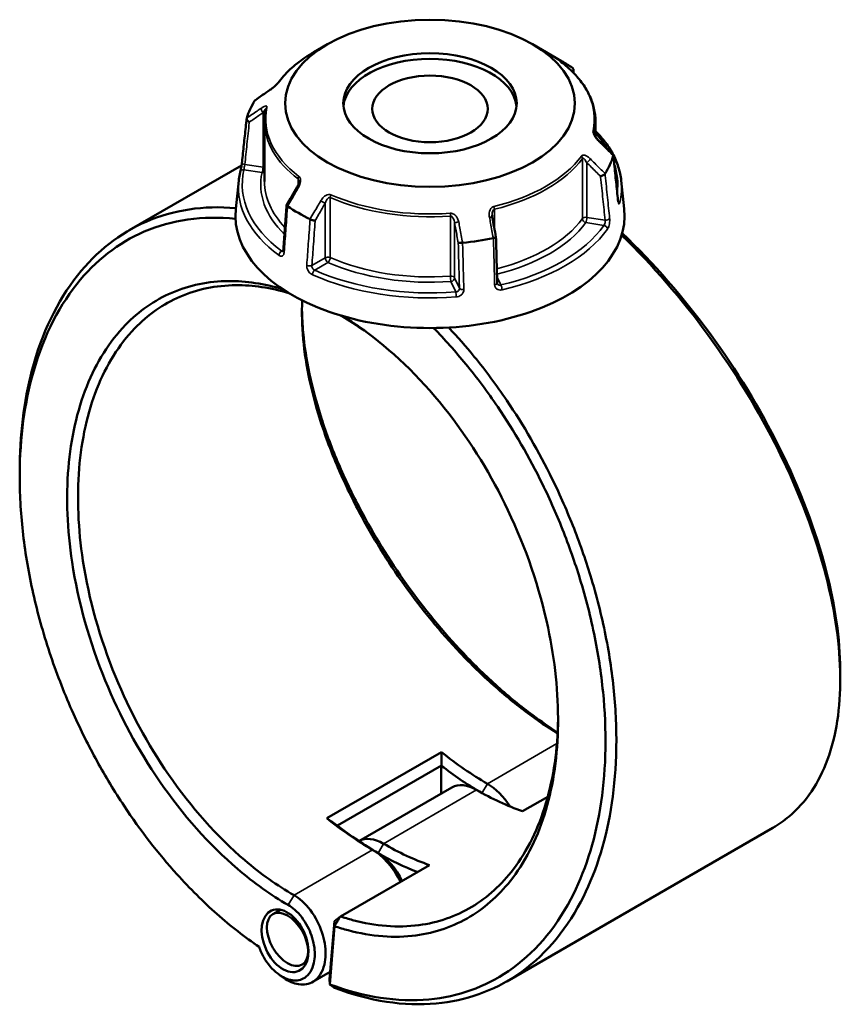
# Model space of a CAD drawing. Header units: millimetres. Extents: x 0 to 898, y 0 to 872.
# Tile 15 of 15: x 614 to 829, y 614 to 872. Entities that reach past the tile are written whole.
import ezdxf

# ---------------------------------------------------------------- set-up
doc = ezdxf.new("R2010")
doc.units = ezdxf.units.MM
doc.layers.add('Visible (ANSI)', color=7, linetype='Continuous', lineweight=50)
doc.layers.add('Visible Narrow (ANSI)', color=7, linetype='Continuous', lineweight=35)

msp = doc.modelspace()

# ---------------------------------------------------------------- linework, layer by layer
at = {"layer": 'Visible (ANSI)'}
for p, q in [((694.884, 865.834), (691.28, 863.753)), ((748.567, 865.834), (756.225, 861.413)), ((678.376, 845.598), (678.376, 829.844)), ((765.076, 845.598), (765.076, 841.643)), ((672.346, 834.046), (642.91, 817.051)), ((671.617, 830.075), (670.823, 822.684)), ((771.834, 830.075), (772.628, 822.684)), ((698.668, 794.486), (698.39, 794.68)), ((698.39, 794.68), (698.668, 794.486)), ((724.719, 680.249), (694.667, 662.899)), ((697.452, 660.972), (724.716, 676.712)), ((724.695, 669.373), (724.695, 676.677)), ((727.448, 670.962), (703.103, 656.906)), ((745.956, 664.722), (752.588, 668.551)), ((811.596, 660.408), (741.855, 620.143)), ((698.24, 637.173), (721.561, 650.637)), ((682.536, 638.912), (680.565, 637.774)), ((696.688, 635.954), (695.426, 620.729)), ((696.688, 635.954), (698.24, 637.173)), ((696.705, 634.61), (696.688, 635.954)), ((695.441, 619.358), (696.705, 634.61)), ((689.417, 625.218), (688.215, 624.524)), ((695.586, 622.66), (690.997, 620.01)), ((695.426, 620.729), (695.441, 619.358))]:
    msp.add_line(p, q, dxfattribs=at)
for centre, major_axis, ratio in [((721.726, 850.338), (-37.959, 0), 0.5773503), ((721.726, 850.338), (-22.718, 0), 0.5773503), ((721.726, 848.864), (-15.145, 0), 0.5773503), ((683.755, 630.782), (3.592, -7.896), 0.6318214), ((684.39, 631.149), (3.825, -6.625), 0.5773503)]:
    msp.add_ellipse(centre, major_axis=major_axis, ratio=ratio, dxfattribs=at)
for centre, major_axis, ratio, start_param, end_param in [((721.726, 848.864), (-22.718, 0), 0.5773503, 3.197803, 6.226975), ((721.726, 841.495), (48.789, 0), 0.5773503, 0.7000236, 0.7853982), ((11925.176, -10065.017), (-15080.935, 6278.206), 0.7812336, 5.8150612, 5.8154038), ((721.726, 841.495), (-48.789, 0), 0.5773503, 5.9360113, 6.1067605), ((-10172.332, -6703.982), (-14566.206, 6858.218), 0.7841007, 4.2840394, 4.284384), ((721.726, 841.495), (48.789, 0), 0.5773503, 5.9360113, 6.1067605), ((8889.185, -3948.191), (-8219.572, -14236.719), 0.5773842, 4.7102294, 4.7105616), ((721.726, 820.862), (51, 0), 0.5773503, 3.0796893, 6.3450887), ((721.726, 841.495), (-48.789, 0), 0.5773503, 0.7000236, 0.8707727), ((-2215.079, -2168.611), (-2467.165, 15953.448), 0.2116418, 4.8677141, 4.8680442), ((721.726, 841.495), (-48.789, 0), 0.5773503, 1.7472211, 1.9179703), ((736.752, 744.214), (-44.25, 76.643), 0.5773503, 2.1627082, 2.3561945), ((735.337, 743.397), (45.25, -78.375), 0.5773503, 5.3307126, 5.4866755), ((733.923, 659.747), (-6.475, 11.215), 0.5773503, 5.4977871, 6.2831853), ((736.752, 661.38), (-6.475, 11.215), 0.5773503, 4.7886077, 5.4977872), ((733.923, 742.581), (44.25, -76.643), 0.5773503, 5.4977872, 5.6912735), ((706.7, 726.863), (44.25, -76.643), 0.5773503, 5.3043008, 5.4977872), ((708.114, 727.679), (-45.25, 78.375), 0.5773503, 2.18912, 2.3561945), ((709.528, 645.662), (-6.475, 11.215), 0.5773503, 5.4977871, 6.2754254), ((709.528, 728.496), (-44.25, 76.643), 0.5773503, 2.3561945, 2.5496809), ((706.7, 644.029), (6.475, -11.215), 0.5773503, 1.4385191, 2.3561945), ((708.114, 644.846), (-5.475, 9.483), 0.5773503, 4.5557678, 5.4977872), ((708.114, 727.679), (45.25, -78.375), 0.5773503, 5.4977872, 5.6591646)]:
    msp.add_ellipse(centre, major_axis=major_axis, ratio=ratio, start_param=start_param, end_param=end_param, dxfattribs=at)
for points, knots in [([(691.28, 863.753), (690.49, 863.298), (689.731, 862.824), (688.274, 861.842), (687.577, 861.334), (686.251, 860.287), (685.622, 859.747), (684.435, 858.639), (683.876, 858.07), (682.835, 856.907), (682.352, 856.312), (681.908, 855.705)], [3.14159265, 3.14159265, 3.14159265, 3.14159265, 3.21871647, 3.21871647, 3.29584029, 3.29584029, 3.37296411, 3.37296411, 3.45008793, 3.45008793, 3.52721175, 3.52721175, 3.52721175, 3.52721175]), ([(756.113, 861.14), (756.061, 861.179), (756.015, 861.215), (755.938, 861.276), (755.906, 861.302), (755.86, 861.34), (755.845, 861.354), (755.843, 861.356), (755.843, 861.356), (755.843, 861.356)], [0, 0, 0, 0, 0.027602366, 0.027602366, 0.055204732, 0.055204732, 0.082807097, 0.082807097, 0.085029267, 0.085029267, 0.085029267, 0.085029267]), ([(765.076, 845.598), (765.076, 846.728), (764.948, 847.858), (764.445, 850.092), (764.068, 851.196), (763.077, 853.357), (762.462, 854.413), (761.01, 856.461), (760.173, 857.453), (758.293, 859.358), (757.249, 860.272), (756.113, 861.14)], [0.78539816, 0.78539816, 0.78539816, 0.78539816, 0.91488186, 0.91488186, 1.04436556, 1.04436556, 1.17384925, 1.17384925, 1.30333295, 1.30333295, 1.43281665, 1.43281665, 1.43281665, 1.43281665]), ([(759.078, 858.562), (759.138, 858.639), (759.188, 858.721), (759.271, 858.91), (759.297, 859.017), (759.302, 859.226), (759.282, 859.325), (759.198, 859.499), (759.137, 859.572), (759.057, 859.631)], [0.00820144, 0.00820144, 0.00820144, 0.00820144, 0.03931654, 0.03931654, 0.07811943, 0.07811943, 0.11669858, 0.11669858, 0.15374023, 0.15374023, 0.15374023, 0.15374023]), ([(681.908, 855.705), (681.89, 855.68), (681.865, 855.648), (681.797, 855.565), (681.75, 855.511), (681.63, 855.381), (681.553, 855.301), (681.364, 855.113), (681.248, 855.003), (680.972, 854.752), (680.81, 854.612), (680.488, 854.347), (680.329, 854.222), (680.042, 854.006), (679.912, 853.913), (679.789, 853.828)], [0, 0, 0, 0, 0.02448736, 0.02448736, 0.05566303, 0.05566303, 0.09536839, 0.09536839, 0.14762195, 0.14762195, 0.21670515, 0.21670515, 0.28578835, 0.28578835, 0.345416, 0.345416, 0.345416, 0.345416]), ([(678.722, 848.828), (678.676, 848.614), (678.635, 848.4), (678.561, 847.971), (678.528, 847.756), (678.473, 847.325), (678.45, 847.11), (678.413, 846.678), (678.399, 846.462), (678.38, 846.03), (678.376, 845.814), (678.376, 845.598)], [3.80317111, 3.80317111, 3.80317111, 3.80317111, 3.82793505, 3.82793505, 3.85269899, 3.85269899, 3.87746293, 3.87746293, 3.90222688, 3.90222688, 3.92699082, 3.92699082, 3.92699082, 3.92699082]), ([(672.473, 834.964), (672.553, 835.723), (672.633, 836.482), (672.793, 838.001), (672.874, 838.76), (673.034, 840.278), (673.114, 841.038), (673.274, 842.556), (673.354, 843.315), (673.515, 844.834), (673.595, 845.593), (673.675, 846.353)], [1.2046153, 1.2046153, 1.2046153, 1.2046153, 1.4892348, 1.4892348, 1.7738543, 1.7738543, 2.0584737, 2.0584737, 2.3430932, 2.3430932, 2.6277127, 2.6277127, 2.6277127, 2.6277127]), ([(674.381, 845.404), (674.379, 845.404), (674.378, 845.405), (674.262, 845.469), (674.154, 845.545), (673.963, 845.713), (673.882, 845.804), (673.755, 845.992), (673.71, 846.087), (673.667, 846.267), (673.667, 846.35), (673.689, 846.424)], [-0.153857, -0.153857, -0.153857, -0.153857, -0.15338182, -0.15338182, -0.11415687, -0.11415687, -0.07544477, -0.07544477, -0.03695534, -0.03695534, 0, 0, 0, 0]), ([(765.924, 840.584), (765.798, 840.709), (765.675, 840.843), (765.439, 841.123), (765.327, 841.268), (765.122, 841.564), (765.029, 841.714), (764.915, 841.926), (764.882, 841.992), (764.832, 842.104), (764.813, 842.15), (764.772, 842.26), (764.755, 842.319), (764.74, 842.388), (764.737, 842.408), (764.736, 842.421), (764.736, 842.423), (764.736, 842.423)], [0, 0, 0, 0, 0.06411837, 0.06411837, 0.12823675, 0.12823675, 0.19235512, 0.19235512, 0.22276405, 0.22276405, 0.24628627, 0.24628627, 0.28310596, 0.28310596, 0.30675646, 0.30675646, 0.31680187, 0.31680187, 0.31680187, 0.31680187]), ([(765.076, 843.096), (765.931, 842.239), (766.713, 841.354), (768.255, 839.369), (768.982, 838.259), (770.205, 835.988), (770.702, 834.827), (771.452, 832.471), (771.705, 831.276), (771.834, 830.075)], [4.97524504, 4.97524504, 4.97524504, 4.97524504, 5.07635569, 5.07635569, 5.19619839, 5.19619839, 5.31604109, 5.31604109, 5.43588379, 5.43588379, 5.43588379, 5.43588379]), ([(769.722, 836.799), (769.739, 836.782), (769.753, 836.761), (769.784, 836.69), (769.784, 836.631), (769.762, 836.565)], [-0.05369142, -0.05369142, -0.05369142, -0.05369142, -0.036955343, -0.036955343, 0, 0, 0, 0]), ([(770.979, 824.93), (770.899, 825.714), (770.819, 826.497), (770.658, 828.064), (770.578, 828.848), (770.418, 830.414), (770.338, 831.198), (770.178, 832.765), (770.098, 833.548), (769.937, 835.115), (769.857, 835.899), (769.777, 836.682)], [1.2046153, 1.2046153, 1.2046153, 1.2046153, 1.489011, 1.489011, 1.7734066, 1.7734066, 2.0578023, 2.0578023, 2.3421979, 2.3421979, 2.6265936, 2.6265936, 2.6265936, 2.6265936]), ([(672.009, 832.338), (672.032, 832.435), (672.06, 832.556), (672.122, 832.844), (672.157, 833.014), (672.228, 833.378), (672.264, 833.572), (672.332, 833.96), (672.364, 834.154), (672.419, 834.522), (672.442, 834.696), (672.465, 834.89), (672.469, 834.927), (672.473, 834.964)], [0, 0, 0, 0, 0.05596137, 0.05596137, 0.11691794, 0.11691794, 0.17857848, 0.17857848, 0.2397459, 0.2397459, 0.2998994, 0.2998994, 0.31481354, 0.31481354, 0.31481354, 0.31481354]), ([(671.617, 830.075), (671.633, 830.226), (671.651, 830.378), (671.692, 830.681), (671.714, 830.832), (671.762, 831.134), (671.788, 831.285), (671.845, 831.587), (671.875, 831.737), (671.939, 832.038), (671.973, 832.188), (672.009, 832.338)], [2.418097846, 2.418097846, 2.418097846, 2.418097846, 2.433220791, 2.433220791, 2.448343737, 2.448343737, 2.463466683, 2.463466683, 2.478589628, 2.478589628, 2.493712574, 2.493712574, 2.493712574, 2.493712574]), ([(767.595, 831.897), (767.554, 831.826), (767.492, 831.752), (767.333, 831.603), (767.236, 831.53), (767.022, 831.395), (766.907, 831.335), (766.67, 831.233), (766.55, 831.192), (766.433, 831.164), (766.432, 831.164), (766.431, 831.164)], [-0.15374042, -0.15374042, -0.15374042, -0.15374042, -0.11669868, -0.11669868, -0.07811926, -0.07811926, -0.03931665, -0.03931665, 0, 0, 0.00047629, 0.00047629, 0.00047629, 0.00047629]), ([(687.35, 829.81), (687.35, 829.736), (687.344, 829.653), (687.318, 829.475), (687.299, 829.38), (687.248, 829.186), (687.217, 829.087), (687.143, 828.888), (687.1, 828.787), (687.006, 828.589), (686.955, 828.491), (686.899, 828.394)], [0.13801183, 0.13801183, 0.13801183, 0.13801183, 0.17949263, 0.17949263, 0.22097343, 0.22097343, 0.26245423, 0.26245423, 0.30393503, 0.30393503, 0.34541583, 0.34541583, 0.34541583, 0.34541583]), ([(684.152, 823.632), (684.093, 822.833), (684.035, 822.033), (683.919, 820.435), (683.861, 819.635), (683.744, 818.037), (683.686, 817.237), (683.569, 815.639), (683.511, 814.839), (683.395, 813.241), (683.337, 812.442), (683.278, 811.642)], [0.6580505, 0.6580505, 0.6580505, 0.6580505, 0.9404674, 0.9404674, 1.2228844, 1.2228844, 1.5053014, 1.5053014, 1.7877184, 1.7877184, 2.0701353, 2.0701353, 2.0701353, 2.0701353]), ([(684.394, 823.359), (684.314, 823.409), (684.253, 823.458), (684.169, 823.552), (684.149, 823.596), (684.153, 823.645), (684.156, 823.657), (684.163, 823.668)], [-0.15374023, -0.15374023, -0.15374023, -0.15374023, -0.116698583, -0.116698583, -0.078119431, -0.078119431, -0.064730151, -0.064730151, -0.064730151, -0.064730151]), ([(771.054, 824.498), (771.054, 824.498), (771.052, 824.503), (771.044, 824.529), (771.036, 824.558), (771.018, 824.645), (771.006, 824.709), (770.99, 824.829), (770.984, 824.878), (770.979, 824.93)], [0.20812264, 0.20812264, 0.20812264, 0.20812264, 0.22489111, 0.22489111, 0.25432414, 0.25432414, 0.2919232, 0.2919232, 0.31481354, 0.31481354, 0.31481354, 0.31481354]), ([(670.841, 822.845), (662.457, 823.597), (654.478, 822.397), (640.454, 816.287), (634.355, 811.51), (624.029, 798.468), (619.965, 789.983), (615.292, 772.179), (614.212, 763.251), (614.212, 753.836)], [0.3786309, 0.3786309, 0.3786309, 0.3786309, 0.712874, 0.712874, 1.036181, 1.036181, 1.3820516, 1.3820516, 1.669276, 1.669276, 1.669276, 1.669276]), ([(738.038, 820.453), (738.031, 820.489), (738.025, 820.525), (738.014, 820.596), (738.01, 820.631), (738.002, 820.702), (737.998, 820.738), (737.993, 820.808), (737.991, 820.843), (737.988, 820.913), (737.987, 820.948), (737.987, 820.982)], [0, 0, 0, 0, 0.014604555, 0.014604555, 0.02920911, 0.02920911, 0.043813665, 0.043813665, 0.05841822, 0.05841822, 0.073022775, 0.073022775, 0.073022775, 0.073022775]), ([(676.922, 629.174), (673.184, 631.734), (669.498, 634.621), (662.312, 640.985), (658.811, 644.462), (650.501, 653.667), (645.844, 659.692), (639.069, 669.911), (636.695, 673.838), (632.257, 681.91), (630.192, 686.055), (626.073, 695.241), (624.084, 700.311), (620.626, 710.545), (619.158, 715.709), (616.775, 726.013), (615.861, 731.154), (614.607, 741.295), (614.267, 746.295), (614.218, 751.169), (614.121, 760.917), (615.196, 770.154), (619.915, 788.001), (623.918, 796.313), (634.071, 809.079), (640.062, 813.749), (654.073, 819.822), (662.206, 820.961), (670.745, 820.049)], [-3.057758, -3.057758, -3.057758, -3.057758, -2.9091478, -2.9091478, -2.7605376, -2.7605376, -2.5427232, -2.5427232, -2.4145971, -2.4145971, -2.286471, -2.286471, -2.1357345, -2.1357345, -1.9849979, -1.9849979, -1.8342613, -1.8342613, -1.6835247, -1.6835247, -1.6835247, -1.3820516, -1.3820516, -1.036181, -1.036181, -0.712874, -0.712874, -0.3667941, -0.3667941, -0.3667941, -0.3667941]), ([(691.639, 819.593), (691.638, 819.593), (691.637, 819.593), (691.552, 819.59), (691.452, 819.597), (691.232, 819.628), (691.113, 819.652), (690.869, 819.716), (690.746, 819.755), (690.514, 819.844), (690.407, 819.891), (690.313, 819.941)], [-0.153857, -0.153857, -0.153857, -0.153857, -0.15338163, -0.15338163, -0.11415679, -0.11415679, -0.07544441, -0.07544441, -0.03695525, -0.03695525, 0, 0, 0, 0]), ([(771.946, 815.735), (780.007, 807.947), (787.705, 799.071), (801.651, 779.947), (807.883, 769.694), (818.525, 748.225), (822.772, 736.997), (827.915, 716.97), (829.172, 708.046), (829.236, 699.926), (829.268, 695.866), (829.004, 692.006), (827.889, 684.772), (827.039, 681.399), (824.77, 675.215), (823.353, 672.405), (819.984, 667.41), (818.032, 665.226), (814.509, 662.265), (813.094, 661.273), (811.596, 660.408)], [-2.7717693, -2.7717693, -2.7717693, -2.7717693, -2.4512661, -2.4512661, -2.1279702, -2.1279702, -1.7821273, -1.7821273, -1.4806404, -1.4806404, -1.4806404, -1.329897, -1.329897, -1.1791536, -1.1791536, -1.0284101, -1.0284101, -0.8776667, -0.8776667, -0.7866887, -0.7866887, -0.7866887, -0.7866887]), ([(829.239, 701.046), (829.239, 701.311), (829.238, 701.578), (829.235, 701.845), (829.158, 709.829), (827.909, 718.599), (822.832, 738.267), (818.65, 749.287), (808.188, 770.344), (802.068, 780.395), (788.143, 799.463), (780.302, 808.439), (772.098, 816.257)], [1.4705573, 1.4705573, 1.4705573, 1.4705573, 1.4806404, 1.4806404, 1.4806404, 1.7821273, 1.7821273, 2.1279702, 2.1279702, 2.4512661, 2.4512661, 2.7830047, 2.7830047, 2.7830047, 2.7830047]), ([(730.264, 813.761), (730.143, 813.744), (730.02, 813.732), (729.777, 813.717), (729.66, 813.715), (729.451, 813.721), (729.361, 813.729), (729.217, 813.754), (729.164, 813.772), (729.132, 813.793), (729.132, 813.793), (729.132, 813.793)], [-0.15374042, -0.15374042, -0.15374042, -0.15374042, -0.11669868, -0.11669868, -0.07811926, -0.07811926, -0.03931666, -0.03931666, 0, 0, 0.00047629, 0.00047629, 0.00047629, 0.00047629]), ([(739.015, 815.278), (739.017, 815.267), (739.015, 815.256), (738.994, 815.219), (738.957, 815.191), (738.84, 815.135), (738.761, 815.107), (738.572, 815.055), (738.465, 815.032), (738.349, 815.012)], [-0.13095781, -0.13095781, -0.13095781, -0.13095781, -0.11415687, -0.11415687, -0.07544477, -0.07544477, -0.03695534, -0.03695534, 0, 0, 0, 0]), ([(739.332, 803.233), (739.311, 804.036), (739.29, 804.838), (739.248, 806.443), (739.227, 807.246), (739.184, 808.851), (739.163, 809.653), (739.121, 811.259), (739.1, 812.061), (739.058, 813.666), (739.037, 814.469), (739.016, 815.271)], [1.2046153, 1.2046153, 1.2046153, 1.2046153, 1.4838718, 1.4838718, 1.7631283, 1.7631283, 2.0423848, 2.0423848, 2.3216413, 2.3216413, 2.6008978, 2.6008978, 2.6008978, 2.6008978]), ([(683.278, 811.642), (683.275, 811.594), (683.269, 811.553), (683.255, 811.487), (683.247, 811.461), (683.235, 811.429), (683.23, 811.422), (683.23, 811.422)], [0, 0, 0, 0, 0.031458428, 0.031458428, 0.062916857, 0.062916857, 0.093079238, 0.093079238, 0.093079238, 0.093079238]), ([(683.138, 801.609), (678.305, 803.043), (673.539, 803.754), (666.322, 803.703), (663.743, 803.438), (658.757, 802.419), (656.349, 801.665), (649.548, 798.735), (645.456, 795.884), (639.813, 790.056), (637.91, 787.614), (634.518, 782.223), (633.031, 779.272), (630.504, 772.928), (629.465, 769.535), (627.861, 762.383), (627.295, 758.624), (626.971, 754.725), (626.325, 746.927), (626.656, 738.566), (629.506, 719.714), (632.465, 709.14), (640.447, 689.691), (645.269, 680.751), (656.921, 663.796), (663.893, 655.949), (675.601, 645.941), (680.043, 642.773), (684.534, 640.181)], [-2.9194694, -2.9194694, -2.9194694, -2.9194694, -2.6923512, -2.6923512, -2.5612274, -2.5612274, -2.4301035, -2.4301035, -2.1738189, -2.1738189, -2.0230633, -2.0230633, -1.8723076, -1.8723076, -1.721552, -1.721552, -1.5707963, -1.5707963, -1.5707963, -1.269285, -1.269285, -0.9058855, -0.9058855, -0.5735244, -0.5735244, -0.2104855, -0.2104855, 0, 0, 0, 0]), ([(739.37, 803.057), (739.366, 803.066), (739.362, 803.075), (739.355, 803.095), (739.351, 803.106), (739.345, 803.128), (739.343, 803.14), (739.338, 803.164), (739.336, 803.177), (739.333, 803.204), (739.332, 803.218), (739.332, 803.233)], [0.24445822, 0.24445822, 0.24445822, 0.24445822, 0.258529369, 0.258529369, 0.272600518, 0.272600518, 0.286671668, 0.286671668, 0.300742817, 0.300742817, 0.314813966, 0.314813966, 0.314813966, 0.314813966]), ([(686.09, 642.704), (681.709, 645.233), (677.375, 648.322), (665.951, 658.081), (659.145, 665.731), (647.764, 682.268), (643.049, 690.99), (635.233, 709.978), (632.327, 720.308), (629.513, 738.741), (629.175, 746.922), (629.793, 754.557), (630.102, 758.375), (630.648, 762.057), (632.205, 769.065), (633.214, 772.392), (635.674, 778.613), (637.124, 781.508), (640.433, 786.8), (642.292, 789.197), (647.804, 794.922), (651.805, 797.726), (658.46, 800.611), (660.816, 801.354), (665.698, 802.361), (668.223, 802.625), (675.316, 802.684), (680.012, 801.985), (684.775, 800.567)], [0, 0, 0, 0, 0.2104855, 0.2104855, 0.5735244, 0.5735244, 0.9058855, 0.9058855, 1.269285, 1.269285, 1.5707963, 1.5707963, 1.5707963, 1.721552, 1.721552, 1.8723076, 1.8723076, 2.0230633, 2.0230633, 2.1738189, 2.1738189, 2.4301035, 2.4301035, 2.5612274, 2.5612274, 2.6923512, 2.6923512, 2.9207237, 2.9207237, 2.9207237, 2.9207237]), ([(688.26, 798.643), (688.088, 795.417), (688.168, 792.007), (688.501, 788.452), (688.824, 784.999), (689.384, 781.411), (690.967, 774.043), (691.989, 770.264), (694.472, 762.602), (695.932, 758.718), (699.258, 750.935), (701.123, 747.035), (706.647, 736.602), (710.65, 730.137), (719.547, 717.691), (724.459, 711.726), (732.463, 703.292), (735.383, 700.455), (741.312, 695.161), (744.32, 692.704), (749.941, 688.535), (752.55, 686.767), (755.148, 685.171)], [-1.7260123, -1.7260123, -1.7260123, -1.7260123, -1.5707963, -1.5707963, -1.5707963, -1.4200407, -1.4200407, -1.269285, -1.269285, -1.1185294, -1.1185294, -0.9677737, -0.9677737, -0.7114891, -0.7114891, -0.4492414, -0.4492414, -0.3045614, -0.3045614, -0.1598815, -0.1598815, -0.0353984, -0.0353984, -0.0353984, -0.0353984]), ([(755.16, 685.409), (752.99, 686.794), (750.815, 688.294), (745.55, 692.202), (742.467, 694.722), (736.392, 700.152), (733.4, 703.062), (725.202, 711.711), (720.173, 717.827), (711.07, 730.584), (706.978, 737.208), (701.335, 747.892), (699.432, 751.885), (696.04, 759.851), (694.552, 763.824), (692.026, 771.66), (690.987, 775.523), (689.382, 783.053), (688.816, 786.719), (688.493, 790.245), (688.308, 792.269), (688.203, 794.247), (688.178, 796.172)], [0.0585642, 0.0585642, 0.0585642, 0.0585642, 0.1598815, 0.1598815, 0.3045614, 0.3045614, 0.4492414, 0.4492414, 0.7114891, 0.7114891, 0.9677737, 0.9677737, 1.1185294, 1.1185294, 1.269285, 1.269285, 1.4200407, 1.4200407, 1.5707963, 1.5707963, 1.5707963, 1.6573645, 1.6573645, 1.6573645, 1.6573645]), ([(696.705, 634.61), (697.901, 634.205), (699.094, 633.844), (703.351, 632.709), (706.388, 632.184), (712.332, 631.736), (715.24, 631.811), (723.154, 632.866), (727.941, 634.532), (736.465, 639.665), (740.222, 643.089), (745.273, 649.758), (746.944, 652.495), (749.853, 658.442), (751.089, 661.652), (753.098, 668.472), (753.87, 672.081), (754.934, 679.618), (755.226, 683.546), (755.273, 687.588), (755.368, 695.672), (754.482, 704.216), (750.453, 723.228), (746.878, 733.728), (737.852, 752.732), (732.591, 761.327), (720.192, 777.327), (712.928, 784.541), (703.168, 791.758), (700.968, 793.235), (698.754, 794.573)], [-2.9520828, -2.9520828, -2.9520828, -2.9520828, -2.8960876, -2.8960876, -2.7514101, -2.7514101, -2.6067325, -2.6067325, -2.3444335, -2.3444335, -2.0882164, -2.0882164, -1.9375005, -1.9375005, -1.7867846, -1.7867846, -1.6360687, -1.6360687, -1.4853528, -1.4853528, -1.4853528, -1.183921, -1.183921, -0.820549, -0.820549, -0.4882732, -0.4882732, -0.1252877, -0.1252877, -0.021248, -0.021248, -0.021248, -0.021248]), ([(722.673, 791.422), (725.578, 788.454), (728.401, 785.295), (734.029, 778.41), (736.82, 774.66), (743.785, 764.374), (747.719, 757.576), (753.208, 746.365), (755.076, 742.123), (758.451, 733.53), (759.959, 729.178), (762.82, 719.664), (764.1, 714.495), (766.098, 704.22), (766.815, 699.114), (767.671, 689.083), (767.809, 684.157), (767.504, 674.597), (767.061, 669.963), (766.331, 665.527), (764.871, 656.655), (762.262, 648.582), (754.436, 633.733), (748.889, 627.333), (736.142, 618.648), (729.073, 616.126), (713.239, 614.639), (704.387, 615.982), (695.441, 619.358)], [-2.8158601, -2.8158601, -2.8158601, -2.8158601, -2.6911519, -2.6911519, -2.5577023, -2.5577023, -2.339878, -2.339878, -2.2117461, -2.2117461, -2.0836142, -2.0836142, -1.9328707, -1.9328707, -1.7821273, -1.7821273, -1.6313839, -1.6313839, -1.4806404, -1.4806404, -1.4806404, -1.1791536, -1.1791536, -0.8329778, -0.8329778, -0.5088597, -0.5088597, -0.1585481, -0.1585481, -0.1585481, -0.1585481]), ([(696.697, 618.452), (705.869, 614.955), (714.949, 613.554), (731.125, 615.052), (738.321, 617.605), (751.305, 626.411), (756.96, 632.906), (764.951, 647.989), (767.621, 656.195), (769.121, 665.219), (769.871, 669.73), (770.33, 674.445), (770.655, 684.175), (770.521, 689.189), (769.663, 699.404), (768.939, 704.604), (766.916, 715.072), (765.617, 720.34), (762.71, 730.038), (761.178, 734.476), (757.744, 743.239), (755.843, 747.566), (750.254, 759.003), (746.246, 765.94), (739.146, 776.438), (736.301, 780.266), (731.162, 786.559), (728.924, 789.115), (726.632, 791.554)], [0.1557141, 0.1557141, 0.1557141, 0.1557141, 0.5088597, 0.5088597, 0.8329778, 0.8329778, 1.1791536, 1.1791536, 1.4806404, 1.4806404, 1.4806404, 1.6313839, 1.6313839, 1.7821273, 1.7821273, 1.9328707, 1.9328707, 2.0836142, 2.0836142, 2.2117461, 2.2117461, 2.339878, 2.339878, 2.5577023, 2.5577023, 2.6911519, 2.6911519, 2.7888475, 2.7888475, 2.7888475, 2.7888475]), ([(755.277, 689.512), (755.276, 689.308), (755.274, 689.104), (755.271, 688.9), (755.217, 684.949), (754.925, 681.112), (753.871, 673.75), (753.108, 670.225), (751.131, 663.57), (749.916, 660.438), (747.061, 654.639), (745.422, 651.971), (740.473, 645.473), (736.795, 642.141), (728.461, 637.151), (723.783, 635.534), (716.054, 634.518), (713.215, 634.448), (707.412, 634.892), (704.449, 635.407), (700.386, 636.493), (699.314, 636.815), (698.24, 637.173)], [1.477585, 1.477585, 1.477585, 1.477585, 1.4853528, 1.4853528, 1.4853528, 1.6360687, 1.6360687, 1.7867846, 1.7867846, 1.9375005, 1.9375005, 2.0882164, 2.0882164, 2.3444335, 2.3444335, 2.6067325, 2.6067325, 2.7514101, 2.7514101, 2.8960876, 2.8960876, 2.9476687, 2.9476687, 2.9476687, 2.9476687]), ([(684.534, 640.181), (685.128, 639.838), (685.715, 639.411), (687.575, 637.77), (688.748, 636.243), (690.455, 632.987), (691.037, 631.294), (691.615, 627.983), (691.606, 626.367), (691.108, 624.112), (690.801, 623.333), (690.394, 622.678), (689.986, 622.022), (689.478, 621.491), (687.953, 620.491), (686.813, 620.258), (684.362, 620.609), (683.048, 621.211), (680.44, 623.233), (679.168, 624.735), (677.685, 627.322), (677.26, 628.238), (676.922, 629.174)], [0, 0, 0, 0, 0.2304142, 0.2304142, 0.7585337, 0.7585337, 1.2366661, 1.2366661, 1.7181778, 1.7181778, 2.0191226, 2.0191226, 2.0191226, 2.3200674, 2.3200674, 2.8015791, 2.8015791, 3.2936987, 3.2936987, 3.8407027, 3.8407027, 4.113669, 4.113669, 4.113669, 4.113669]), ([(683.339, 621.077), (684.646, 620.155), (686.011, 619.568), (688.726, 619.162), (690.063, 619.416), (691.866, 620.553), (692.471, 621.162), (692.961, 621.918), (693.45, 622.674), (693.824, 623.576), (694.447, 626.205), (694.482, 628.103), (693.837, 632.026), (693.161, 634.046), (691.145, 637.953), (689.742, 639.797), (687.51, 641.777), (686.804, 642.291), (686.09, 642.704)], [-3.2431821, -3.2431821, -3.2431821, -3.2431821, -2.8015791, -2.8015791, -2.3200674, -2.3200674, -2.0191226, -2.0191226, -2.0191226, -1.7181778, -1.7181778, -1.2366661, -1.2366661, -0.7585337, -0.7585337, -0.2304142, -0.2304142, 0, 0, 0, 0]), ([(696.705, 634.61), (696.961, 635.037), (697.217, 635.464), (697.728, 636.318), (697.984, 636.746), (698.24, 637.173)], [-0.29899951, -0.29899951, -0.29899951, -0.29899951, -0.14951534, -0.14951534, 0, 0, 0, 0]), ([(696.697, 618.452), (696.488, 618.603), (696.279, 618.754), (695.86, 619.056), (695.651, 619.207), (695.441, 619.358)], [-0.27027253, -0.27027253, -0.27027253, -0.27027253, -0.13514386, -0.13514386, 0, 0, 0, 0])]:
    msp.add_open_spline(points, degree=3, knots=knots, dxfattribs=at)
for points in [[(759.057, 859.631), (759.052, 859.635), (759.046, 859.638), (759.041, 859.642)], [(759.298, 859.196), (759.322, 858.885), (759.347, 858.574), (759.372, 858.264)], [(675.856, 851.092), (675.853, 851.088), (675.85, 851.084), (675.847, 851.079)], [(675.856, 851.092), (675.882, 851.132), (675.917, 851.167), (675.958, 851.195)], [(673.694, 846.439), (673.692, 846.434), (673.691, 846.429), (673.689, 846.424)], [(769.757, 836.551), (769.759, 836.556), (769.76, 836.561), (769.762, 836.565)], [(767.595, 831.897), (767.598, 831.902), (767.601, 831.906), (767.604, 831.911)], [(684.394, 823.359), (684.399, 823.355), (684.405, 823.352), (684.41, 823.348)], [(690.294, 819.951), (690.3, 819.948), (690.307, 819.945), (690.313, 819.941)], [(730.264, 813.761), (730.272, 813.762), (730.28, 813.763), (730.289, 813.764)], [(738.326, 815.007), (738.334, 815.009), (738.342, 815.01), (738.349, 815.012)], [(698.263, 794.718), (698.398, 794.641), (698.533, 794.564), (698.668, 794.486)], [(698.668, 794.486), (700.567, 793.389), (702.458, 792.188), (704.332, 790.887)], [(614.212, 752.396), (614.212, 752.876), (614.212, 753.356), (614.212, 753.836)], [(829.239, 701.046), (829.239, 700.454), (829.239, 699.862), (829.239, 699.269)], [(724.719, 680.249), (724.725, 679.069), (724.724, 677.89), (724.716, 676.712)], [(694.667, 662.899), (695.592, 662.249), (696.521, 661.607), (697.452, 660.972)], [(676.824, 629.23), (676.447, 629.496), (676.069, 629.763), (675.691, 630.03)], [(676.824, 629.23), (676.859, 629.205), (676.893, 629.181), (676.928, 629.156)], [(683.339, 621.077), (682.962, 621.344), (682.584, 621.611), (682.206, 621.877)]]:
    msp.add_open_spline(points, degree=3, dxfattribs=at)
for points, weights in [([(724.716, 676.712), (724.705, 676.695), (724.695, 676.677)], [1.07908824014, 1.079092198, 1.07909612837]), ([(697.472, 660.96), (697.462, 660.966), (697.452, 660.972)], [1.07909612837, 1.079092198, 1.07908824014])]:
    msp.add_rational_spline(points, weights, degree=2, dxfattribs=at)
at = {"layer": 'Visible Narrow (ANSI)'}
for p, q in [((677.974, 847.873), (677.974, 833.564)), ((764.744, 842.372), (764.744, 842.507)), ((677.974, 833.564), (673.208, 834.301)), ((761.657, 835.857), (761.657, 820.102)), ((762.837, 820.435), (762.837, 834.745)), ((672.981, 832.922), (677.715, 832.189)), ((687.148, 830.503), (687.148, 828.904)), ((694.27, 824.137), (694.27, 809.828)), ((695.58, 809.88), (695.58, 825.634)), ((738.598, 817.487), (738.598, 822.543)), ((727.079, 820.761), (727.079, 805.007)), ((728.169, 804.584), (728.169, 818.893)), ((762.578, 819.061), (767.312, 818.329)), ((767.603, 819.698), (762.837, 820.435)), ((683.291, 811.818), (682.885, 811.583)), ((694.27, 809.828), (690.781, 807.814)), ((691.511, 806.602), (694.977, 808.603)), ((727.203, 803.618), (728.471, 800.885)), ((729.446, 801.832), (728.169, 804.584)), ((740.256, 802.708), (739.291, 804.786)), ((754.965, 682.469), (736.752, 671.954)), ((735.345, 669.518), (736.752, 671.954)), ((709.528, 656.236), (733.923, 670.321)), ((708.114, 653.787), (709.528, 656.236)), ((706.7, 654.603), (686.09, 642.704)), ((708.114, 653.787), (706.7, 654.603)), ((684.534, 640.181), (686.09, 642.704))]:
    msp.add_line(p, q, dxfattribs=at)
for centre, major_axis, ratio, start_param, end_param in [((721.726, 846.175), (43.057, 0), 0.5773503, 2.3561945, 2.7418136), ((755.506, 860.345), (0.607, 0.795), 0.6512731, 0, 0.0791919), ((721.726, 846.175), (43.057, 0), 0.5773503, 6.1593656, 6.9306038), ((755.687, 860.413), (0.497, 0.868), 0.8164947, 5.5909163, 6.2143603), ((682.715, 855.114), (-0.807, 0.591), 0.7521134, 6.0009627, 6.2831853), ((680.355, 853.004), (-0.566, 0.824), 0.557115, 0, 0.2527202), ((678.233, 848.431), (-0.566, 0.824), 0.557115, 0.3842372, 1.889275), ((721.726, 846.175), (-43.057, 0), 0.5773503, 6.1593656, 6.9306038), ((679.7, 848.618), (-0.978, 0.211), 0.8102456, 5.6707033, 6.2831853), ((721.726, 845.598), (-43.35, 0), 0.5773503, 0, 0.6474185), ((721.726, 845.598), (43.35, 0), 0.5773503, 6.1593656, 6.2831853), ((763.751, 842.578), (0.978, -0.211), 0.8102456, 0.1729162, 0.9583143), ((721.726, 829.027), (49.209, 0), 0.5773503, 0.3303312, 0.4929508), ((765.218, 839.875), (0.706, 0.708), 0.2576092, 5.732991, 6.2831853), ((721.726, 846.175), (-43.057, 0), 0.5773503, 1.9705754, 2.7418136), ((760.736, 836.081), (-0.807, 0.591), 0.7521134, 3.6447682, 4.4301663), ((673.467, 834.859), (-0.994, 0.105), 0.5936203, 0, 1.3706163), ((721.726, 845.598), (43.35, 0), 0.5773503, 5.112168, 5.8834062), ((763.096, 835.302), (-0.706, -0.708), 0.2576092, 0.9548435, 2.4598813), ((721.726, 829.027), (49.209, 0), 0.5773503, 6.2054058, 6.4788735), ((721.726, 829.027), (-49.209, 0), 0.5773503, 6.1456672, 6.9443022), ((672.981, 832.105), (-0.972, 0.233), 0.8087883, 4.9038811, 6.2831853), ((721.726, 829.027), (-44.35, 0), 0.5773503, 6.1593656, 6.8190563), ((677.715, 833.006), (-0.153, -0.988), 0.2113249, 0.6319143, 2.2027106), ((677.715, 833.006), (0.978, -0.211), 0.8102456, 4.8853051, 5.6135457), ((677.715, 833.006), (-1, 0), 0.5773503, 3.990955, 4.4505896), ((721.726, 828.282), (-50.205, 0), 0.5773503, 6.221282, 6.9443022), ((721.726, 829.844), (-43.35, 0), 0.5773503, 0, 0.5021301), ((687.945, 830.851), (0.607, 0.795), 0.6512731, 1.6499882, 2.4353864), ((721.726, 828.282), (50.205, 0), 0.5773503, 6.1456672, 6.3450887), ((687.764, 827.893), (-0.865, 0.501), 0.0017704, 5.3936283, 6.2831853), ((696.183, 826.095), (-0.4, -0.916), 0.492453, 4.6522942, 5.4376924), ((721.726, 846.175), (-43.057, 0), 0.5773503, 0.9233778, 1.694616), ((693.563, 824.546), (-0.865, 0.501), 0.0017704, 3.7570734, 5.2621112), ((721.726, 845.598), (43.35, 0), 0.5773503, 4.0649705, 4.8362087), ((769.984, 824.829), (0.995, 0.102), 0.5566555, 6.0469779, 6.2831853), ((770.47, 824.316), (0.972, -0.233), 0.8087883, 0.2787585, 1.2285119), ((726.956, 821.334), (-0.072, 0.997), 0.1008402, 4.0932818, 4.8786799), ((738.209, 823.075), (0.237, -0.972), 0.3177926, 0.9161026, 1.7015008), ((729.135, 819.043), (-0.983, -0.186), 0.1515234, 4.562691, 6.0677288), ((737.055, 820.268), (0.983, 0.186), 0.1515234, 0, 1.2895813), ((721.726, 829.844), (-43.35, 0), 0.5773503, 1.9865673, 2.7418136), ((721.726, 829.027), (44.35, 0), 0.5773503, 5.1191525, 5.8834062), ((721.726, 829.027), (49.209, 0), 0.5773503, 5.0984697, 5.8971046), ((762.578, 819.878), (-1, 0), 0.5773503, 4.4505896, 5.8834062), ((762.578, 819.878), (0.807, -0.591), 0.7521134, 3.6447682, 5.2155645), ((762.578, 819.878), (0.153, 0.988), 0.2113249, 3.773507, 5.3443033), ((767.312, 817.512), (-0.818, 0.576), 0.7563959, 3.7181962, 5.2017261), ((767.862, 820.256), (0.995, 0.102), 0.5566555, 4.3927873, 5.8801894), ((721.726, 828.282), (50.205, 0), 0.5773503, 5.0984697, 5.8971046), ((682.885, 810.766), (0.596, 0.803), 0.6444664, 0.8557592, 2.339289), ((684.276, 811.57), (-0.997, 0.073), 0.524643, 0, 0.7421181), ((694.977, 809.42), (-1, 0), 0.5773503, 4.0649705, 5.4977871), ((694.977, 809.42), (0.5, -0.866), 0.5773503, 3.9269908, 5.4977871), ((694.977, 809.42), (0.4, 0.916), 0.492453, 3.866896, 5.4376924), ((721.726, 829.027), (44.35, 0), 0.5773503, 4.0649705, 4.8362087), ((721.726, 829.844), (-43.35, 0), 0.5773503, 0.9233778, 1.694616), ((690.074, 808.222), (0.997, -0.073), 0.524643, 4.0504992, 5.5379013), ((691.511, 805.786), (-0.41, -0.912), 0.5013279, 3.8721145, 5.3556444), ((721.726, 828.282), (50.205, 0), 0.5773503, 4.0512721, 4.8499071), ((721.726, 829.027), (-49.209, 0), 0.5773503, 0.9096795, 1.7083144), ((727.203, 804.434), (1, 0), 0.5773503, 0.2617994, 1.694616), ((727.203, 804.434), (0.072, -0.997), 0.1008402, 4.0932818, 5.6640781), ((727.203, 804.434), (0.907, 0.421), 0.7886751, 4.3615096, 5.9323059), ((738.332, 803.207), (1, 0.026), 0.5061606, 5.0433355, 6.2831853), ((728.471, 800.068), (-0.08, 0.997), 0.1119295, 4.1796972, 5.663227), ((730.412, 801.982), (-1, -0.026), 0.5061606, 0.2475523, 1.7349544), ((740.256, 801.891), (0.228, -0.974), 0.3074604, 1.0061095, 2.4896394)]:
    msp.add_ellipse(centre, major_axis=major_axis, ratio=ratio, start_param=start_param, end_param=end_param, dxfattribs=at)
for points, knots in [([(756.231, 861.251), (756.073, 861.341), (755.941, 861.414), (755.761, 861.505), (755.702, 861.531), (755.653, 861.54), (755.647, 861.535), (755.67, 861.499), (755.702, 861.466), (755.801, 861.381), (755.856, 861.335), (755.969, 861.246), (756.017, 861.209), (756.07, 861.168)], [-0.34541583, -0.34541583, -0.34541583, -0.34541583, -0.25081718, -0.25081718, -0.17415567, -0.17415567, -0.12305037, -0.12305037, -0.06721438, -0.06721438, -0.02585168, -0.02585168, 0, 0, 0, 0]), ([(759.041, 859.642), (758.377, 860.023), (757.713, 860.403), (757.049, 860.783), (756.776, 860.939), (756.504, 861.095), (756.231, 861.251)], [-1.77741341, -1.77741341, -1.77741341, -1.77741341, -1.37936806, -1.37936806, -1.37936806, -1.21589312, -1.21589312, -1.21589312, -1.21589312]), ([(679.692, 853.723), (679.907, 853.871), (680.133, 854.038), (680.555, 854.371), (680.749, 854.531), (681.071, 854.814), (681.2, 854.93), (681.459, 855.177), (681.59, 855.307), (681.796, 855.526), (681.877, 855.617), (681.99, 855.754), (682.03, 855.804), (682.064, 855.851)], [-0.345416, -0.345416, -0.345416, -0.345416, -0.25131567, -0.25131567, -0.17440412, -0.17440412, -0.12292214, -0.12292214, -0.06721438, -0.06721438, -0.02585168, -0.02585168, 0, 0, 0, 0]), ([(675.847, 851.079), (676.755, 851.704), (677.664, 852.328), (678.572, 852.953), (678.945, 853.21), (679.319, 853.466), (679.692, 853.723)], [-1.77741341, -1.77741341, -1.77741341, -1.77741341, -1.37944098, -1.37944098, -1.37944098, -1.21589312, -1.21589312, -1.21589312, -1.21589312]), ([(678.998, 849.245), (679.024, 849.367), (679.017, 849.462), (678.886, 849.692), (678.609, 849.649), (678.059, 849.41), (677.803, 849.26), (677.536, 849.077)], [-0.34541683, -0.34541683, -0.34541683, -0.34541683, -0.28278882, -0.28278882, -0.11734182, -0.11734182, 0, 0, 0, 0]), ([(677.536, 849.077), (677.163, 848.821), (676.789, 848.565), (676.416, 848.309), (675.509, 847.685), (674.601, 847.062), (673.694, 846.439)], [-2.76548325, -2.76548325, -2.76548325, -2.76548325, -2.60191598, -2.60191598, -2.60191598, -2.20396296, -2.20396296, -2.20396296, -2.20396296]), ([(674.381, 845.404), (675.205, 845.971), (676.03, 846.537), (676.854, 847.104), (677.228, 847.36), (677.601, 847.617), (677.974, 847.873)], [2.24042693, 2.24042693, 2.24042693, 2.24042693, 2.60191598, 2.60191598, 2.60191598, 2.76548325, 2.76548325, 2.76548325, 2.76548325]), ([(677.974, 847.873), (678.108, 848.078), (678.236, 848.265), (678.511, 848.638), (678.65, 848.799), (678.704, 848.784), (678.708, 848.78), (678.711, 848.774)], [0, 0, 0, 0, 0.11734182, 0.11734182, 0.28278882, 0.28278882, 0.30141453, 0.30141453, 0.30141453, 0.30141453]), ([(673.208, 834.301), (673.395, 836.068), (673.582, 837.836), (673.768, 839.603), (673.966, 841.481), (674.165, 843.358), (674.369, 845.292), (674.375, 845.348), (674.381, 845.404)], [1.2046153, 1.2046153, 1.2046153, 1.2046153, 1.86716, 1.86716, 1.86716, 2.5709553, 2.5709553, 2.5919584, 2.5919584, 2.5919584, 2.5919584]), ([(764.453, 843.105), (764.427, 842.983), (764.434, 842.831), (764.565, 842.226), (764.842, 841.717), (765.392, 840.949), (765.648, 840.651), (765.915, 840.384)], [-0.34541683, -0.34541683, -0.34541683, -0.34541683, -0.28278882, -0.28278882, -0.11734182, -0.11734182, 0, 0, 0, 0]), ([(765.915, 840.384), (766.288, 840.012), (766.661, 839.64), (767.034, 839.268), (767.942, 838.363), (768.85, 837.457), (769.757, 836.551)], [-2.76548325, -2.76548325, -2.76548325, -2.76548325, -2.60198874, -2.60198874, -2.60198874, -2.20396296, -2.20396296, -2.20396296, -2.20396296]), ([(763.759, 835.738), (763.544, 835.952), (763.318, 836.144), (762.896, 836.436), (762.702, 836.546), (762.38, 836.679), (762.251, 836.719), (761.992, 836.762), (761.861, 836.762), (761.655, 836.712), (761.574, 836.675), (761.461, 836.587), (761.422, 836.546), (761.387, 836.5)], [-0.345416, -0.345416, -0.345416, -0.345416, -0.25131567, -0.25131567, -0.17440412, -0.17440412, -0.12292214, -0.12292214, -0.06721438, -0.06721438, -0.02585168, -0.02585168, 0, 0, 0, 0]), ([(769.762, 836.565), (769.778, 836.407), (769.794, 836.249), (770.008, 834.152), (770.207, 832.213), (770.405, 830.274), (770.591, 828.449), (770.778, 826.623), (770.964, 824.798)], [-2.6283076, -2.6283076, -2.6283076, -2.6283076, -2.5709553, -2.5709553, -1.8671599, -1.8671599, -1.8671599, -1.2046153, -1.2046153, -1.2046153, -1.2046153]), ([(672.981, 832.922), (672.983, 832.981), (672.989, 833.053), (673.012, 833.261), (673.035, 833.412), (673.099, 833.773), (673.142, 833.986), (673.19, 834.214), (673.199, 834.259), (673.208, 834.301)], [0, 0, 0, 0, 0.06043739, 0.06043739, 0.15713721, 0.15713721, 0.28284699, 0.28284699, 0.31481354, 0.31481354, 0.31481354, 0.31481354]), ([(761.657, 835.857), (761.674, 835.879), (761.693, 835.897), (761.749, 835.928), (761.789, 835.933), (761.892, 835.914), (761.956, 835.88), (762.085, 835.785), (762.149, 835.726), (762.31, 835.555), (762.406, 835.431), (762.617, 835.128), (762.73, 834.942), (762.837, 834.745)], [0, 0, 0, 0, 0.02585168, 0.02585168, 0.06721438, 0.06721438, 0.12292214, 0.12292214, 0.17440412, 0.17440412, 0.25131567, 0.25131567, 0.345416, 0.345416, 0.345416, 0.345416]), ([(762.837, 834.745), (763.21, 834.373), (763.584, 834.001), (763.957, 833.629), (764.781, 832.807), (765.606, 831.986), (766.431, 831.164)], [1.21589312, 1.21589312, 1.21589312, 1.21589312, 1.37944098, 1.37944098, 1.37944098, 1.74094944, 1.74094944, 1.74094944, 1.74094944]), ([(767.604, 831.911), (766.696, 832.815), (765.787, 833.719), (764.879, 834.623), (764.506, 834.995), (764.132, 835.366), (763.759, 835.738)], [-1.77741341, -1.77741341, -1.77741341, -1.77741341, -1.37944098, -1.37944098, -1.37944098, -1.21589312, -1.21589312, -1.21589312, -1.21589312]), ([(768.799, 820.132), (768.612, 821.957), (768.425, 823.782), (768.239, 825.607), (768.04, 827.546), (767.842, 829.484), (767.628, 831.581), (767.611, 831.739), (767.595, 831.897)], [-2.0701353, -2.0701353, -2.0701353, -2.0701353, -1.4075907, -1.4075907, -1.4075907, -0.7037953, -0.7037953, -0.646443, -0.646443, -0.646443, -0.646443]), ([(687.148, 830.503), (687.174, 830.483), (687.197, 830.457), (687.252, 830.377), (687.28, 830.315), (687.328, 830.146), (687.343, 830.032), (687.349, 829.877), (687.35, 829.844), (687.35, 829.81)], [0, 0, 0, 0, 0.02585168, 0.02585168, 0.06721438, 0.06721438, 0.12305037, 0.12305037, 0.13801183, 0.13801183, 0.13801183, 0.13801183]), ([(687.22, 828.21), (687.378, 828.483), (687.51, 828.771), (687.69, 829.306), (687.749, 829.55), (687.798, 829.954), (687.804, 830.115), (687.781, 830.439), (687.749, 830.603), (687.651, 830.858), (687.595, 830.957), (687.483, 831.095), (687.434, 831.142), (687.381, 831.182)], [-0.34541583, -0.34541583, -0.34541583, -0.34541583, -0.25081718, -0.25081718, -0.17415567, -0.17415567, -0.12305037, -0.12305037, -0.06721438, -0.06721438, -0.02585168, -0.02585168, 0, 0, 0, 0]), ([(766.431, 831.164), (766.437, 831.106), (766.442, 831.048), (766.647, 829.051), (766.845, 827.112), (767.043, 825.174), (767.23, 823.348), (767.416, 821.523), (767.603, 819.698)], [0.6827923, 0.6827923, 0.6827923, 0.6827923, 0.7037953, 0.7037953, 1.4075907, 1.4075907, 1.4075907, 2.0701353, 2.0701353, 2.0701353, 2.0701353]), ([(684.41, 823.348), (685.074, 824.497), (685.738, 825.645), (686.402, 826.794), (686.674, 827.266), (686.947, 827.738), (687.22, 828.21)], [-1.77741341, -1.77741341, -1.77741341, -1.77741341, -1.37944081, -1.37944081, -1.37944081, -1.21589312, -1.21589312, -1.21589312, -1.21589312]), ([(695.757, 826.347), (695.569, 826.428), (695.358, 826.455), (694.665, 826.381), (694.203, 826.093), (693.547, 825.462), (693.307, 825.147), (693.111, 824.809)], [-0.34541645, -0.34541645, -0.34541645, -0.34541645, -0.27620858, -0.27620858, -0.11734182, -0.11734182, 0, 0, 0, 0]), ([(693.111, 824.809), (692.838, 824.337), (692.564, 823.866), (692.29, 823.394), (691.625, 822.246), (690.959, 821.099), (690.294, 819.951)], [-0.97913562, -0.97913562, -0.97913562, -0.97913562, -0.81558793, -0.81558793, -0.81558793, -0.41761533, -0.41761533, -0.41761533, -0.41761533]), ([(691.639, 819.593), (692.243, 820.636), (692.846, 821.679), (693.45, 822.722), (693.723, 823.194), (693.996, 823.666), (694.27, 824.137)], [0.4540793, 0.4540793, 0.4540793, 0.4540793, 0.81558793, 0.81558793, 0.81558793, 0.97913562, 0.97913562, 0.97913562, 0.97913562]), ([(694.27, 824.137), (694.368, 824.419), (694.487, 824.689), (694.813, 825.251), (695.042, 825.528), (695.384, 825.669), (695.488, 825.674), (695.58, 825.634)], [0, 0, 0, 0, 0.11734182, 0.11734182, 0.27620858, 0.27620858, 0.34541645, 0.34541645, 0.34541645, 0.34541645]), ([(770.964, 824.798), (770.973, 824.71), (770.984, 824.627), (771.043, 824.246), (771.112, 824.037), (771.246, 823.91), (771.307, 823.934), (771.396, 824.098), (771.428, 824.191), (771.457, 824.308)], [-0.31481354, -0.31481354, -0.31481354, -0.31481354, -0.28284699, -0.28284699, -0.15713721, -0.15713721, -0.06043739, -0.06043739, 0, 0, 0, 0]), ([(683.515, 811.269), (683.651, 813.145), (683.788, 815.02), (683.924, 816.895), (684.069, 818.887), (684.214, 820.88), (684.37, 823.034), (684.382, 823.196), (684.394, 823.359)], [-2.0701353, -2.0701353, -2.0701353, -2.0701353, -1.4075908, -1.4075908, -1.4075908, -0.7037954, -0.7037954, -0.646443, -0.646443, -0.646443, -0.646443]), ([(729.254, 819.217), (729.196, 819.522), (729.102, 819.82), (728.86, 820.334), (728.725, 820.554), (728.452, 820.886), (728.33, 821.009), (728.047, 821.233), (727.885, 821.331), (727.58, 821.451), (727.444, 821.486), (727.218, 821.511), (727.13, 821.513), (727.043, 821.506)], [-0.34541603, -0.34541603, -0.34541603, -0.34541603, -0.25141662, -0.25141662, -0.17445287, -0.17445287, -0.12288915, -0.12288915, -0.06721438, -0.06721438, -0.02585168, -0.02585168, 0, 0, 0, 0]), ([(738.484, 823.276), (738.283, 823.227), (738.097, 823.129), (737.541, 822.661), (737.335, 822.137), (737.213, 821.231), (737.23, 820.842), (737.301, 820.462)], [-0.34541684, -0.34541684, -0.34541684, -0.34541684, -0.28109054, -0.28109054, -0.11734182, -0.11734182, 0, 0, 0, 0]), ([(737.987, 820.982), (737.987, 821.096), (737.992, 821.209), (738.035, 821.728), (738.135, 822.126), (738.408, 822.455), (738.499, 822.519), (738.598, 822.543)], [0.07302277, 0.07302277, 0.07302277, 0.07302277, 0.11734182, 0.11734182, 0.28109054, 0.28109054, 0.34541684, 0.34541684, 0.34541684, 0.34541684]), ([(690.313, 819.941), (690.301, 819.779), (690.289, 819.617), (690.132, 817.462), (689.987, 815.471), (689.841, 813.479), (689.705, 811.604), (689.568, 809.729), (689.431, 807.854)], [-2.6283076, -2.6283076, -2.6283076, -2.6283076, -2.5709553, -2.5709553, -1.86716, -1.86716, -1.86716, -1.2046153, -1.2046153, -1.2046153, -1.2046153]), ([(690.781, 807.814), (690.918, 809.689), (691.054, 811.564), (691.191, 813.439), (691.336, 815.431), (691.481, 817.423), (691.63, 819.474), (691.635, 819.534), (691.639, 819.593)], [1.2046153, 1.2046153, 1.2046153, 1.2046153, 1.86716, 1.86716, 1.86716, 2.5709553, 2.5709553, 2.5919584, 2.5919584, 2.5919584, 2.5919584]), ([(727.079, 820.761), (727.122, 820.764), (727.165, 820.761), (727.276, 820.736), (727.344, 820.705), (727.494, 820.603), (727.574, 820.521), (727.713, 820.336), (727.773, 820.236), (727.908, 819.966), (727.974, 819.788), (728.093, 819.375), (728.14, 819.136), (728.169, 818.893)], [0, 0, 0, 0, 0.02585168, 0.02585168, 0.06721438, 0.06721438, 0.12288915, 0.12288915, 0.17445287, 0.17445287, 0.25141662, 0.25141662, 0.34541603, 0.34541603, 0.34541603, 0.34541603]), ([(728.169, 818.893), (728.269, 818.364), (728.369, 817.834), (728.469, 817.304), (728.69, 816.134), (728.911, 814.964), (729.132, 813.793)], [1.21589312, 1.21589312, 1.21589312, 1.21589312, 1.37946039, 1.37946039, 1.37946039, 1.74094944, 1.74094944, 1.74094944, 1.74094944]), ([(730.289, 813.764), (730.044, 815.052), (729.8, 816.341), (729.555, 817.629), (729.455, 818.158), (729.354, 818.688), (729.254, 819.217)], [-1.77741341, -1.77741341, -1.77741341, -1.77741341, -1.37946039, -1.37946039, -1.37946039, -1.21589312, -1.21589312, -1.21589312, -1.21589312]), ([(737.301, 820.462), (737.401, 819.933), (737.5, 819.403), (737.599, 818.874), (737.841, 817.585), (738.084, 816.296), (738.326, 815.007)], [-2.76548325, -2.76548325, -2.76548325, -2.76548325, -2.60193539, -2.60193539, -2.60193539, -2.20396296, -2.20396296, -2.20396296, -2.20396296]), ([(767.603, 819.698), (767.614, 819.642), (767.622, 819.583), (767.637, 819.423), (767.638, 819.318), (767.622, 819.075), (767.599, 818.936), (767.507, 818.61), (767.418, 818.439), (767.312, 818.329)], [0, 0, 0, 0, 0.03982627, 0.03982627, 0.1035483, 0.1035483, 0.18638694, 0.18638694, 0.31481104, 0.31481104, 0.31481104, 0.31481104]), ([(768.235, 817.367), (768.4, 817.6), (768.546, 817.952), (768.716, 818.613), (768.764, 818.893), (768.813, 819.379), (768.822, 819.587), (768.817, 819.905), (768.81, 820.022), (768.799, 820.132)], [-0.31481104, -0.31481104, -0.31481104, -0.31481104, -0.18638694, -0.18638694, -0.1035483, -0.1035483, -0.03982627, -0.03982627, 0, 0, 0, 0]), ([(729.132, 813.793), (729.133, 813.733), (729.135, 813.672), (729.19, 811.589), (729.243, 809.567), (729.296, 807.544), (729.346, 805.64), (729.396, 803.736), (729.446, 801.832)], [0.6827923, 0.6827923, 0.6827923, 0.6827923, 0.7037953, 0.7037953, 1.4075907, 1.4075907, 1.4075907, 2.0701353, 2.0701353, 2.0701353, 2.0701353]), ([(730.588, 801.487), (730.538, 803.391), (730.488, 805.295), (730.437, 807.199), (730.384, 809.221), (730.33, 811.244), (730.272, 813.431), (730.268, 813.596), (730.264, 813.761)], [-2.0701353, -2.0701353, -2.0701353, -2.0701353, -1.4075907, -1.4075907, -1.4075907, -0.7037953, -0.7037953, -0.646443, -0.646443, -0.646443, -0.646443]), ([(738.349, 815.012), (738.354, 814.847), (738.358, 814.682), (738.415, 812.495), (738.468, 810.472), (738.521, 808.449), (738.57, 806.545), (738.62, 804.641), (738.67, 802.737)], [-2.6283076, -2.6283076, -2.6283076, -2.6283076, -2.5709553, -2.5709553, -1.86716, -1.86716, -1.86716, -1.2046153, -1.2046153, -1.2046153, -1.2046153]), ([(682.098, 810.484), (682.146, 810.449), (682.193, 810.418), (682.467, 810.26), (682.696, 810.218), (683.047, 810.31), (683.181, 810.406), (683.363, 810.658), (683.425, 810.795), (683.49, 811.051), (683.507, 811.157), (683.515, 811.269)], [-0.31481112, -0.31481112, -0.31481112, -0.31481112, -0.29222008, -0.29222008, -0.18520991, -0.18520991, -0.1028944, -0.1028944, -0.03957477, -0.03957477, 0, 0, 0, 0]), ([(683.247, 811.463), (683.244, 811.462), (683.242, 811.462), (683.146, 811.435), (683.042, 811.46), (682.925, 811.547), (682.905, 811.564), (682.885, 811.583)], [0.18243851, 0.18243851, 0.18243851, 0.18243851, 0.18520991, 0.18520991, 0.29222008, 0.29222008, 0.31481112, 0.31481112, 0.31481112, 0.31481112]), ([(689.431, 807.854), (689.402, 807.452), (689.507, 806.985), (689.893, 806.246), (690.121, 805.956), (690.545, 805.596), (690.721, 805.483), (690.9, 805.403)], [-0.31481287, -0.31481287, -0.31481287, -0.31481287, -0.1729885, -0.1729885, -0.06653404, -0.06653404, 0, 0, 0, 0]), ([(691.511, 806.602), (691.414, 806.636), (691.32, 806.687), (691.097, 806.856), (690.981, 806.997), (690.794, 807.366), (690.752, 807.605), (690.781, 807.814)], [0, 0, 0, 0, 0.06653404, 0.06653404, 0.1729885, 0.1729885, 0.31481287, 0.31481287, 0.31481287, 0.31481287]), ([(740.256, 802.708), (740.183, 802.684), (740.11, 802.671), (739.923, 802.66), (739.811, 802.679), (739.583, 802.777), (739.475, 802.872), (739.391, 803.015), (739.38, 803.036), (739.37, 803.057)], [0, 0, 0, 0, 0.04867645, 0.04867645, 0.12655878, 0.12655878, 0.2278058, 0.2278058, 0.24445822, 0.24445822, 0.24445822, 0.24445822]), ([(729.446, 801.832), (729.449, 801.772), (729.445, 801.711), (729.418, 801.554), (729.385, 801.46), (729.272, 801.26), (729.182, 801.159), (728.904, 800.956), (728.69, 800.887), (728.471, 800.885)], [0, 0, 0, 0, 0.03986256, 0.03986256, 0.10364264, 0.10364264, 0.18655676, 0.18655676, 0.31481094, 0.31481094, 0.31481094, 0.31481094]), ([(728.608, 799.57), (729.04, 799.604), (729.469, 799.763), (730.031, 800.18), (730.215, 800.382), (730.449, 800.774), (730.52, 800.957), (730.581, 801.256), (730.591, 801.372), (730.588, 801.487)], [-0.31481094, -0.31481094, -0.31481094, -0.31481094, -0.18655676, -0.18655676, -0.10364264, -0.10364264, -0.03986256, -0.03986256, 0, 0, 0, 0]), ([(738.67, 802.737), (738.676, 802.487), (738.744, 802.249), (739.011, 801.81), (739.229, 801.622), (739.699, 801.419), (739.931, 801.373), (740.323, 801.375), (740.477, 801.394), (740.631, 801.429)], [-0.31481397, -0.31481397, -0.31481397, -0.31481397, -0.2278058, -0.2278058, -0.12655878, -0.12655878, -0.04867645, -0.04867645, 0, 0, 0, 0])]:
    msp.add_open_spline(points, degree=3, knots=knots, dxfattribs=at)
msp.add_open_spline([(764.736, 842.422), (764.736, 842.455), (764.739, 842.483), (764.744, 842.507)], degree=3, dxfattribs=at)

doc.saveas('drawing.dxf')
